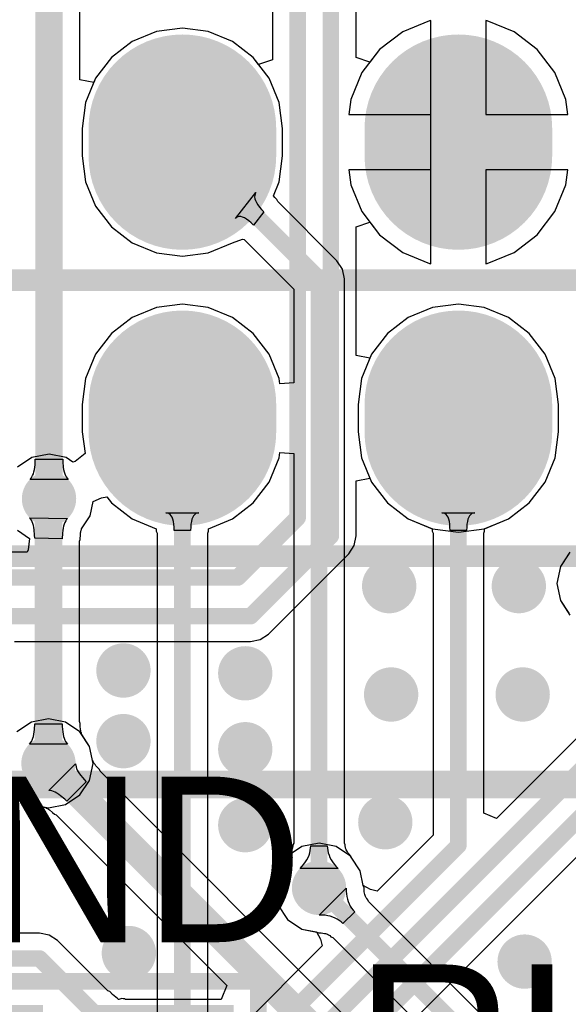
# Model space of a CAD drawing. Header units: millimetres. Extents: x 6.03 to 8.53, y 10.22 to 11.81.
# Tile 41 of 58: x 7.93 to 8.13, y 10.76 to 11.11. Entities that reach past the tile are written whole.
import ezdxf

# ---------------------------------------------------------------- set-up
doc = ezdxf.new("R2010")
doc.units = ezdxf.units.MM
doc.header["$MEASUREMENT"] = 0
for name, color, linetype in [('BottomLayer', 5, 'Continuous'), ('BottomSolder', 6, 'Continuous'), ('MultiLayer', 9, 'Continuous'), ('TopLayer', 1, 'Continuous'), ('TopOverlay', 2, 'Continuous'), ('TopPaste', 8, 'Continuous'), ('TopSolder', 216, 'Continuous')]:
    doc.layers.add(name, color=color, linetype=linetype)

# ---------------------------------------------------------------- blocks, each defined once
blk = doc.blocks.new('H______20X2_24')
at = {"layer": 'BottomLayer', "const_width": 0.06}
for points in [[(-0.055, 0.65), (-0.045, 0.65)], [(0.045, 0.65), (0.055, 0.65)], [(-0.055, 0.55), (-0.045, 0.55)], [(0.045, 0.55), (0.055, 0.55)]]:
    blk.add_lwpolyline(points, dxfattribs=at)
at = {"layer": 'BottomLayer', "const_width": 0.03}
for points in [[(-0.07, 0.65, 1), (-0.04, 0.65, 1)], [(-0.06, 0.65, 1), (-0.03, 0.65, 1)], [(0.03, 0.65, 1), (0.06, 0.65, 1)], [(0.04, 0.65, 1), (0.07, 0.65, 1)], [(-0.07, 0.55, 1), (-0.04, 0.55, 1)], [(-0.06, 0.55, 1), (-0.03, 0.55, 1)], [(0.03, 0.55, 1), (0.06, 0.55, 1)], [(0.04, 0.55, 1), (0.07, 0.55, 1)]]:
    blk.add_lwpolyline(points, format="xyb", close=True, dxfattribs=at)
at = {"layer": 'BottomSolder', "const_width": 0.068}
for points in [[(-0.055, 0.65), (-0.045, 0.65)], [(0.045, 0.65), (0.055, 0.65)], [(-0.055, 0.55), (-0.045, 0.55)], [(0.045, 0.55), (0.055, 0.55)]]:
    blk.add_lwpolyline(points, dxfattribs=at)
at = {"layer": 'BottomSolder', "const_width": 0.034}
for points in [[(-0.072, 0.65, 1), (-0.038, 0.65, 1)], [(-0.062, 0.65, 1), (-0.028, 0.65, 1)], [(0.028, 0.65, 1), (0.062, 0.65, 1)], [(0.038, 0.65, 1), (0.072, 0.65, 1)], [(-0.072, 0.55, 1), (-0.038, 0.55, 1)], [(-0.062, 0.55, 1), (-0.028, 0.55, 1)], [(0.028, 0.55, 1), (0.062, 0.55, 1)], [(0.038, 0.55, 1), (0.072, 0.55, 1)]]:
    blk.add_lwpolyline(points, format="xyb", close=True, dxfattribs=at)
at = {"layer": 'MultiLayer', "const_width": 0.06}
for points in [[(-0.055, 0.65), (-0.045, 0.65)], [(0.045, 0.65), (0.055, 0.65)], [(-0.055, 0.55), (-0.045, 0.55)], [(0.045, 0.55), (0.055, 0.55)]]:
    blk.add_lwpolyline(points, dxfattribs=at)
at = {"layer": 'MultiLayer', "const_width": 0.03}
for points in [[(-0.07, 0.65, 1), (-0.04, 0.65, 1)], [(-0.06, 0.65, 1), (-0.03, 0.65, 1)], [(0.03, 0.65, 1), (0.06, 0.65, 1)], [(0.04, 0.65, 1), (0.07, 0.65, 1)], [(-0.07, 0.55, 1), (-0.04, 0.55, 1)], [(-0.06, 0.55, 1), (-0.03, 0.55, 1)], [(0.03, 0.55, 1), (0.06, 0.55, 1)], [(0.04, 0.55, 1), (0.07, 0.55, 1)]]:
    blk.add_lwpolyline(points, format="xyb", close=True, dxfattribs=at)
at = {"layer": 'TopLayer', "const_width": 0.06}
for points in [[(-0.055, 0.65), (-0.045, 0.65)], [(0.045, 0.65), (0.055, 0.65)], [(-0.055, 0.55), (-0.045, 0.55)], [(0.045, 0.55), (0.055, 0.55)]]:
    blk.add_lwpolyline(points, dxfattribs=at)
at = {"layer": 'TopLayer', "const_width": 0.03}
for points in [[(-0.07, 0.65, 1), (-0.04, 0.65, 1)], [(-0.06, 0.65, 1), (-0.03, 0.65, 1)], [(0.03, 0.65, 1), (0.06, 0.65, 1)], [(0.04, 0.65, 1), (0.07, 0.65, 1)], [(-0.07, 0.55, 1), (-0.04, 0.55, 1)], [(-0.06, 0.55, 1), (-0.03, 0.55, 1)], [(0.03, 0.55, 1), (0.06, 0.55, 1)], [(0.04, 0.55, 1), (0.07, 0.55, 1)]]:
    blk.add_lwpolyline(points, format="xyb", close=True, dxfattribs=at)
at = {"layer": 'TopOverlay', "const_width": 0.00787}
for points in [[(0, 1), (0, -1)], [(0.1, 1), (0.1, -1)]]:
    blk.add_lwpolyline(points, dxfattribs=at)
at = {"layer": 'TopSolder', "const_width": 0.068}
for points in [[(-0.055, 0.65), (-0.045, 0.65)], [(0.045, 0.65), (0.055, 0.65)], [(-0.055, 0.55), (-0.045, 0.55)], [(0.045, 0.55), (0.055, 0.55)]]:
    blk.add_lwpolyline(points, dxfattribs=at)
at = {"layer": 'TopSolder', "const_width": 0.034}
for points in [[(-0.072, 0.65, 1), (-0.038, 0.65, 1)], [(-0.062, 0.65, 1), (-0.028, 0.65, 1)], [(0.028, 0.65, 1), (0.062, 0.65, 1)], [(0.038, 0.65, 1), (0.072, 0.65, 1)], [(-0.072, 0.55, 1), (-0.038, 0.55, 1)], [(-0.062, 0.55, 1), (-0.028, 0.55, 1)], [(0.028, 0.55, 1), (0.062, 0.55, 1)], [(0.038, 0.55, 1), (0.072, 0.55, 1)]]:
    blk.add_lwpolyline(points, format="xyb", close=True, dxfattribs=at)
blk = doc.blocks.new('0603_3JMP_45')
at = {"layer": 'TopLayer'}
for points in [[(-0.0225, 0.092), (-0.0225, 0.046), (0.0225, 0.092), (0.0225, 0.046)], [(-0.0225, 0.023), (-0.0225, -0.023), (0.0225, 0.023), (0.0225, -0.023)], [(-0.0225, -0.046), (-0.0225, -0.092), (0.0225, -0.046), (0.0225, -0.092)]]:
    blk.add_solid(points, dxfattribs=at)
at = {"layer": 'TopOverlay', "const_width": 0.00598}
for points in [[(0.035, 0.105), (-0.035, 0.105)], [(-0.035, -0.105), (-0.035, 0.105)], [(0.035, -0.105), (0.035, 0.105)], [(0.035, -0.105), (-0.035, -0.105)]]:
    blk.add_lwpolyline(points, dxfattribs=at)
at = {"layer": 'TopOverlay', "const_width": 0.00299}
for points in [[(-0.0365, 0.105, 1), (-0.0335, 0.105, 1)], [(-0.0365, 0.105, 1), (-0.0335, 0.105, 1)], [(0.0335, 0.105, 1), (0.0365, 0.105, 1)], [(0.0335, 0.105, 1), (0.0365, 0.105, 1)], [(-0.0365, -0.105, 1), (-0.0335, -0.105, 1)], [(-0.0365, -0.105, 1), (-0.0335, -0.105, 1)], [(0.0335, -0.105, 1), (0.0365, -0.105, 1)], [(0.0335, -0.105, 1), (0.0365, -0.105, 1)]]:
    blk.add_lwpolyline(points, format="xyb", close=True, dxfattribs=at)
at = {"layer": 'TopPaste'}
for points in [[(-0.0225, 0.092), (-0.0225, 0.046), (0.0225, 0.092), (0.0225, 0.046)], [(-0.0225, 0.023), (-0.0225, -0.023), (0.0225, 0.023), (0.0225, -0.023)], [(-0.0225, -0.046), (-0.0225, -0.092), (0.0225, -0.046), (0.0225, -0.092)]]:
    blk.add_solid(points, dxfattribs=at)
at = {"layer": 'TopSolder'}
for points in [[(-0.0265, 0.096), (-0.0265, 0.042), (0.0265, 0.096), (0.0265, 0.042)], [(-0.0265, 0.027), (-0.0265, -0.027), (0.0265, 0.027), (0.0265, -0.027)], [(-0.0265, -0.042), (-0.0265, -0.096), (0.0265, -0.042), (0.0265, -0.096)]]:
    blk.add_solid(points, dxfattribs=at)

msp = doc.modelspace()

# ---------------------------------------------------------------- linework, layer by layer
at = {"layer": 'BottomLayer'}
for p, q in [((8.07745, 11.11135), (8.06772, 11.10732)), ((8.07789, 11.11141), (8.07745, 11.11135)), ((8.07789, 11.07738), (8.07789, 11.11141)), ((8.09834, 11.11135), (8.09789, 11.11141)), ((8.09789, 11.11141), (8.09789, 11.07738)), ((8.10807, 11.10732), (8.09834, 11.11135)), ((7.9785, 11.10745), (7.96974, 11.10382)), ((7.98789, 11.10869), (7.9785, 11.10745)), ((7.99729, 11.10745), (7.98789, 11.10869)), ((8.00605, 11.10382), (7.99729, 11.10745)), ((8.06772, 11.10732), (8.05937, 11.1009)), ((8.11642, 11.1009), (8.10807, 11.10732)), ((7.96974, 11.10382), (7.96222, 11.09805)), ((8.01357, 11.09805), (8.00605, 11.10382)), ((8.05937, 11.1009), (8.05295, 11.09255)), ((8.12283, 11.09255), (8.11642, 11.1009)), ((7.96222, 11.09805), (7.95645, 11.09053)), ((8.01934, 11.09053), (8.01357, 11.09805)), ((7.95645, 11.09053), (7.95282, 11.08177)), ((8.02297, 11.08177), (8.01934, 11.09053)), ((8.05295, 11.09255), (8.04892, 11.08282)), ((8.12686, 11.08282), (8.12283, 11.09255)), ((8.04892, 11.08282), (8.04821, 11.07738)), ((8.12758, 11.07738), (8.12686, 11.08282)), ((7.95282, 11.08177), (7.95158, 11.07238)), ((8.0242, 11.07238), (8.02297, 11.08177)), ((8.04821, 11.07738), (8.07789, 11.07738)), ((8.09789, 11.07738), (8.12758, 11.07738)), ((7.95158, 11.07238), (7.95158, 11.06238)), ((8.0242, 11.06238), (8.0242, 11.07238)), ((7.95158, 11.06238), (7.95282, 11.05298)), ((8.02297, 11.05298), (8.0242, 11.06238)), ((8.07789, 11.05738), (8.04821, 11.05738)), ((8.04821, 11.05738), (8.04892, 11.05193)), ((8.07789, 11.02335), (8.07789, 11.05738)), ((8.12758, 11.05738), (8.09789, 11.05738)), ((8.09789, 11.05738), (8.09789, 11.02335)), ((8.12686, 11.05193), (8.12758, 11.05738)), ((7.95282, 11.05298), (7.95645, 11.04422)), ((8.02088, 11.04794), (8.02297, 11.05298)), ((8.04892, 11.05193), (8.05295, 11.0422)), ((8.12283, 11.0422), (8.12686, 11.05193)), ((8.00713, 11.03967), (8.01456, 11.04914)), ((8.01409, 11.04811), (8.01405, 11.04752)), ((8.01405, 11.04752), (8.01414, 11.04688)), ((8.01426, 11.04865), (8.01409, 11.04811)), ((8.01414, 11.04688), (8.01436, 11.0462)), ((8.01456, 11.04914), (8.01426, 11.04865)), ((8.02089, 11.04793), (8.02088, 11.04794)), ((8.02138, 11.04735), (8.02089, 11.04793)), ((8.02213, 11.04656), (8.02138, 11.04735)), ((8.02242, 11.04583), (8.02213, 11.04656)), ((7.95645, 11.04422), (7.96222, 11.0367)), ((8.01436, 11.0462), (8.01471, 11.04547)), ((8.01471, 11.04547), (8.0152, 11.04469)), ((8.0152, 11.04469), (8.01581, 11.04387)), ((8.01581, 11.04387), (8.01656, 11.043)), ((8.01656, 11.043), (8.01743, 11.04208)), ((8.04389, 11.02436), (8.02242, 11.04583)), ((8.00753, 11.04007), (8.00713, 11.03967)), ((8.00799, 11.04033), (8.00753, 11.04007)), ((8.00851, 11.04045), (8.00799, 11.04033)), ((8.00908, 11.04043), (8.00851, 11.04045)), ((8.00971, 11.04026), (8.00908, 11.04043)), ((8.01039, 11.03996), (8.00971, 11.04026)), ((8.01114, 11.03951), (8.01039, 11.03996)), ((8.01194, 11.03892), (8.01114, 11.03951)), ((8.01743, 11.04208), (8.01371, 11.03732)), ((8.05295, 11.0422), (8.05937, 11.03385)), ((8.11642, 11.03385), (8.12283, 11.0422)), ((7.96222, 11.0367), (7.96974, 11.03093)), ((8.01279, 11.03819), (8.01194, 11.03892)), ((8.01371, 11.03732), (8.01279, 11.03819)), ((8.00605, 11.03093), (8.0097, 11.03221)), ((8.0097, 11.03221), (8.01023, 11.03206)), ((8.05937, 11.03385), (8.06772, 11.02744)), ((8.10807, 11.02744), (8.11642, 11.03385)), ((7.96974, 11.03093), (7.9785, 11.0273)), ((7.99729, 11.0273), (8.00605, 11.03093)), ((8.01023, 11.03206), (8.02823, 11.01407)), ((7.9785, 11.0273), (7.98789, 11.02607)), ((7.98789, 11.02607), (7.99729, 11.0273)), ((8.06772, 11.02744), (8.07745, 11.02341)), ((8.09834, 11.02341), (8.10807, 11.02744)), ((8.04588, 11.02138), (8.04389, 11.02436)), ((8.07745, 11.02341), (8.07789, 11.02335)), ((8.09789, 11.02335), (8.09834, 11.02341)), ((8.04658, 11.01787), (8.04588, 11.02138)), ((8.04658, 10.81348), (8.04658, 11.01787)), ((8.02823, 11.01407), (8.02823, 10.98014)), ((7.9785, 11.00745), (7.96974, 11.00382)), ((7.98789, 11.00869), (7.9785, 11.00745)), ((7.99729, 11.00745), (7.98789, 11.00869)), ((8.00605, 11.00382), (7.99729, 11.00745)), ((8.0785, 11.00745), (8.06974, 11.00382)), ((8.08789, 11.00869), (8.0785, 11.00745)), ((8.09729, 11.00745), (8.08789, 11.00869)), ((8.10605, 11.00382), (8.09729, 11.00745)), ((7.96974, 11.00382), (7.96222, 10.99805)), ((8.01357, 10.99805), (8.00605, 11.00382)), ((8.06974, 11.00382), (8.06222, 10.99805)), ((8.11357, 10.99805), (8.10605, 11.00382)), ((7.96222, 10.99805), (7.95645, 10.99053)), ((8.01934, 10.99053), (8.01357, 10.99805)), ((8.06222, 10.99805), (8.05645, 10.99053)), ((8.11934, 10.99053), (8.11357, 10.99805)), ((7.95645, 10.99053), (7.95282, 10.98177)), ((8.02297, 10.98177), (8.01934, 10.99053)), ((8.05645, 10.99053), (8.05282, 10.98177)), ((8.12297, 10.98177), (8.11934, 10.99053)), ((7.95282, 10.98177), (7.95158, 10.97238)), ((8.02323, 10.97981), (8.02297, 10.98177)), ((8.02823, 10.98014), (8.02323, 10.97981)), ((8.05282, 10.98177), (8.05158, 10.97238)), ((8.1242, 10.97238), (8.12297, 10.98177)), ((7.95158, 10.97238), (7.95158, 10.96238)), ((8.05158, 10.97238), (8.05158, 10.96238)), ((8.1242, 10.96238), (8.1242, 10.97238)), ((7.95158, 10.96238), (7.95262, 10.95454)), ((8.05158, 10.96238), (8.05282, 10.95298)), ((8.12297, 10.95298), (8.1242, 10.96238)), ((7.93957, 10.95434), (7.93339, 10.95311)), ((7.94575, 10.95311), (7.93957, 10.95434)), ((7.95262, 10.95454), (7.94901, 10.95174)), ((8.02297, 10.95298), (8.02323, 10.95494)), ((8.02323, 10.95494), (8.02823, 10.95461)), ((8.02823, 10.95461), (8.02823, 10.81348)), ((7.93339, 10.95311), (7.92815, 10.94961)), ((7.9482, 10.95147), (7.94575, 10.95311)), ((7.94901, 10.95174), (7.9482, 10.95147)), ((8.01934, 10.94422), (8.02297, 10.95298)), ((8.05282, 10.95298), (8.05645, 10.94422)), ((8.11934, 10.94422), (8.12297, 10.95298)), ((8.01357, 10.9367), (8.01934, 10.94422)), ((8.05645, 10.94422), (8.06222, 10.9367)), ((8.11357, 10.9367), (8.11934, 10.94422)), ((7.95449, 10.93201), (7.95553, 10.93721)), ((7.95553, 10.93721), (7.95855, 10.93858)), ((7.95855, 10.93858), (7.96056, 10.93886)), ((7.96056, 10.93886), (7.96222, 10.9367)), ((7.96222, 10.9367), (7.96974, 10.93093)), ((8.00605, 10.93093), (8.01357, 10.9367)), ((8.01012, 10.68788), (8.25914, 10.9369)), ((8.06222, 10.9367), (8.06974, 10.93093)), ((8.10605, 10.93093), (8.11357, 10.9367)), ((7.98249, 10.93302), (7.98193, 10.93309)), ((7.98193, 10.93309), (7.99386, 10.93309)), ((7.983, 10.93283), (7.98249, 10.93302)), ((7.98344, 10.93251), (7.983, 10.93283)), ((7.98383, 10.93206), (7.98344, 10.93251)), ((7.99235, 10.93251), (7.99196, 10.93206)), ((7.99279, 10.93283), (7.99235, 10.93251)), ((7.9933, 10.93302), (7.99279, 10.93283)), ((7.99386, 10.93309), (7.9933, 10.93302)), ((8.08249, 10.93302), (8.08193, 10.93309)), ((8.08193, 10.93309), (8.09386, 10.93309)), ((8.083, 10.93283), (8.08249, 10.93302)), ((8.08344, 10.93251), (8.083, 10.93283)), ((8.08383, 10.93206), (8.08344, 10.93251)), ((8.09235, 10.93251), (8.09196, 10.93206)), ((8.09279, 10.93283), (8.09235, 10.93251)), ((8.0933, 10.93302), (8.09279, 10.93283)), ((8.09386, 10.93309), (8.0933, 10.93302)), ((7.93289, 10.93089), (7.93254, 10.9313)), ((7.93254, 10.9313), (7.94631, 10.93102)), ((7.9332, 10.93041), (7.93289, 10.93089)), ((7.93347, 10.92985), (7.9332, 10.93041)), ((7.93371, 10.92922), (7.93347, 10.92985)), ((7.93391, 10.92852), (7.93371, 10.92922)), ((7.94507, 10.92897), (7.94486, 10.92828)), ((7.94532, 10.92959), (7.94507, 10.92897)), ((7.94561, 10.93014), (7.94532, 10.92959)), ((7.94595, 10.93062), (7.94561, 10.93014)), ((7.94631, 10.93102), (7.94595, 10.93062)), ((7.95137, 10.92734), (7.95449, 10.93201)), ((7.96974, 10.93093), (7.97838, 10.92735)), ((7.98415, 10.93148), (7.98383, 10.93206)), ((7.98442, 10.93077), (7.98415, 10.93148)), ((7.98463, 10.92993), (7.98442, 10.93077)), ((7.98478, 10.92897), (7.98463, 10.92993)), ((7.98486, 10.92787), (7.98478, 10.92897)), ((7.99101, 10.92897), (7.99092, 10.92787)), ((7.99116, 10.92993), (7.99101, 10.92897)), ((7.99137, 10.93077), (7.99116, 10.92993)), ((7.99163, 10.93148), (7.99137, 10.93077)), ((7.99196, 10.93206), (7.99163, 10.93148)), ((7.99741, 10.92735), (8.00605, 10.93093)), ((8.06974, 10.93093), (8.07838, 10.92735)), ((8.08415, 10.93148), (8.08383, 10.93206)), ((8.08442, 10.93077), (8.08415, 10.93148)), ((8.08463, 10.92993), (8.08442, 10.93077)), ((8.08478, 10.92897), (8.08463, 10.92993)), ((8.08486, 10.92787), (8.08478, 10.92897)), ((8.09101, 10.92897), (8.09092, 10.92787)), ((8.09116, 10.92993), (8.09101, 10.92897)), ((8.09137, 10.93077), (8.09116, 10.92993)), ((8.09164, 10.93148), (8.09137, 10.93077)), ((8.09196, 10.93206), (8.09164, 10.93148)), ((8.09741, 10.92735), (8.10605, 10.93093)), ((7.93408, 10.92775), (7.93391, 10.92852)), ((7.93421, 10.9269), (7.93408, 10.92775)), ((7.93435, 10.92499), (7.93421, 10.9269)), ((7.94445, 10.92575), (7.94437, 10.92369)), ((7.94455, 10.92666), (7.94445, 10.92575)), ((7.94468, 10.92751), (7.94455, 10.92666)), ((7.94486, 10.92828), (7.94468, 10.92751)), ((7.95086, 10.92345), (7.95093, 10.92528)), ((7.95093, 10.92528), (7.95098, 10.9258)), ((7.95098, 10.9258), (7.95106, 10.92627)), ((7.95106, 10.92627), (7.95114, 10.9266)), ((7.95114, 10.9266), (7.95119, 10.92679)), ((7.95119, 10.92679), (7.9512, 10.9268)), ((7.9512, 10.9268), (7.95128, 10.92692)), ((7.95128, 10.92692), (7.9513, 10.927)), ((7.9513, 10.927), (7.95135, 10.9271)), ((7.95135, 10.9271), (7.95137, 10.92734)), ((7.97838, 10.92735), (7.9784, 10.92649)), ((7.9784, 10.92649), (7.97872, 10.92578)), ((7.97872, 10.92578), (7.97872, 10.73334)), ((7.98489, 10.92665), (7.98486, 10.92787)), ((7.99089, 10.92665), (7.98489, 10.92665)), ((7.99092, 10.92787), (7.99089, 10.92665)), ((7.99707, 10.92578), (7.99739, 10.92649)), ((7.99707, 10.74126), (7.99707, 10.92578)), ((7.99739, 10.92649), (7.99741, 10.92735)), ((8.07838, 10.92735), (8.0784, 10.92649)), ((8.0784, 10.92649), (8.07872, 10.92578)), ((8.07872, 10.92578), (8.07872, 10.81637)), ((8.08489, 10.92665), (8.08486, 10.92787)), ((8.09089, 10.92665), (8.08489, 10.92665)), ((8.09092, 10.92787), (8.09089, 10.92665)), ((8.09707, 10.92578), (8.09739, 10.92649)), ((8.09707, 10.82429), (8.09707, 10.92578)), ((8.09739, 10.92649), (8.09741, 10.92735)), ((7.93437, 10.92392), (7.93435, 10.92499)), ((7.94437, 10.92369), (7.93437, 10.92392)), ((7.95059, 10.92285), (7.95086, 10.92345)), ((7.95059, 10.85746), (7.95059, 10.92285)), ((8.12788, 10.91821), (8.12484, 10.91366)), ((8.12484, 10.91366), (8.12361, 10.90748)), ((8.12361, 10.90748), (8.12484, 10.9013)), ((8.12484, 10.9013), (8.12834, 10.89606)), ((8.17872, 10.8994), (8.10169, 10.82238)), ((7.95086, 10.85682), (7.95059, 10.85746)), ((7.9342, 10.85373), (7.93429, 10.85465)), ((7.93429, 10.85465), (7.93437, 10.85671)), ((7.93437, 10.85671), (7.94437, 10.85671)), ((7.94437, 10.85671), (7.94439, 10.85564)), ((7.94439, 10.85564), (7.94454, 10.85373)), ((7.95088, 10.85596), (7.95086, 10.85682)), ((7.95099, 10.85449), (7.95088, 10.85596)), ((7.95106, 10.85409), (7.95099, 10.85449)), ((7.95113, 10.85374), (7.95106, 10.85409)), ((7.93284, 10.84976), (7.93316, 10.85024)), ((7.93316, 10.85024), (7.93344, 10.85079)), ((7.93344, 10.85079), (7.93369, 10.85142)), ((7.93369, 10.85142), (7.9339, 10.85212)), ((7.9339, 10.85212), (7.93407, 10.85289)), ((7.93407, 10.85289), (7.9342, 10.85373)), ((7.94454, 10.85373), (7.94467, 10.85289)), ((7.94467, 10.85289), (7.94484, 10.85212)), ((7.94484, 10.85212), (7.94505, 10.85142)), ((7.94505, 10.85142), (7.9453, 10.85079)), ((7.9453, 10.85079), (7.94558, 10.85024)), ((7.94558, 10.85024), (7.9459, 10.84976)), ((7.9512, 10.85353), (7.95113, 10.85374)), ((7.95121, 10.85351), (7.9512, 10.85353)), ((7.9513, 10.85337), (7.95121, 10.85351)), ((7.95131, 10.85329), (7.9513, 10.85337)), ((7.95136, 10.8532), (7.95131, 10.85329)), ((7.95138, 10.85297), (7.95136, 10.8532)), ((7.9514, 10.85286), (7.95138, 10.85297)), ((7.95142, 10.85281), (7.9514, 10.85286)), ((7.95429, 10.8485), (7.95142, 10.85281)), ((7.93248, 10.84935), (7.93284, 10.84976)), ((7.94626, 10.84935), (7.93248, 10.84935)), ((7.9459, 10.84976), (7.94626, 10.84935)), ((7.95552, 10.84232), (7.95429, 10.8485)), ((7.95429, 10.83614), (7.95552, 10.84232)), ((7.95079, 10.8309), (7.95429, 10.83614)), ((7.92795, 10.8309), (7.93319, 10.8274)), ((7.94555, 10.8274), (7.95079, 10.8309)), ((7.93319, 10.8274), (7.93937, 10.82617)), ((7.93937, 10.82617), (7.94555, 10.8274)), ((8.10169, 10.82238), (8.09707, 10.82429)), ((8.07872, 10.81637), (8.05842, 10.79608)), ((8.02755, 10.81101), (8.02736, 10.81066)), ((8.02768, 10.81133), (8.02755, 10.81101)), ((8.02778, 10.81164), (8.02768, 10.81133)), ((8.02785, 10.81193), (8.02778, 10.81164)), ((8.02789, 10.81222), (8.02785, 10.81193)), ((8.02791, 10.81281), (8.02789, 10.81222)), ((8.02823, 10.81348), (8.02791, 10.81281)), ((8.03425, 10.81077), (8.03436, 10.81164)), ((8.03436, 10.81164), (8.0344, 10.81252)), ((8.0344, 10.81252), (8.0404, 10.81252)), ((8.0404, 10.81252), (8.04044, 10.81164)), ((8.04044, 10.81164), (8.04056, 10.81077)), ((8.04689, 10.81281), (8.04658, 10.81348)), ((8.04692, 10.81222), (8.04689, 10.81281)), ((8.04696, 10.81193), (8.04692, 10.81222)), ((8.04702, 10.81164), (8.04696, 10.81193)), ((8.04712, 10.81133), (8.04702, 10.81164)), ((8.04725, 10.81101), (8.04712, 10.81133)), ((8.04744, 10.81066), (8.04725, 10.81101)), ((8.02552, 10.80797), (8.02248, 10.80343)), ((8.02583, 10.80877), (8.02552, 10.80797)), ((8.02643, 10.80939), (8.02583, 10.80877)), ((8.02681, 10.80985), (8.02643, 10.80939)), ((8.02712, 10.81027), (8.02681, 10.80985)), ((8.02736, 10.81066), (8.02712, 10.81027)), ((8.0325, 10.80662), (8.033, 10.80742)), ((8.033, 10.80742), (8.03343, 10.80824)), ((8.03343, 10.80824), (8.03378, 10.80907)), ((8.03378, 10.80907), (8.03405, 10.80992)), ((8.03405, 10.80992), (8.03425, 10.81077)), ((8.04056, 10.81077), (8.04075, 10.80992)), ((8.04075, 10.80992), (8.04102, 10.80907)), ((8.04102, 10.80907), (8.04137, 10.80824)), ((8.04137, 10.80824), (8.0418, 10.80742)), ((8.0418, 10.80742), (8.04231, 10.80662)), ((8.04768, 10.81027), (8.04744, 10.81066)), ((8.04799, 10.80985), (8.04768, 10.81027)), ((8.04838, 10.8094), (8.04799, 10.80985)), ((8.04897, 10.80877), (8.04838, 10.8094)), ((8.04929, 10.80797), (8.04897, 10.80877)), ((8.05232, 10.80343), (8.04929, 10.80797)), ((8.03051, 10.80427), (8.03125, 10.80504)), ((8.04429, 10.80427), (8.03051, 10.80427)), ((8.03125, 10.80504), (8.03191, 10.80582)), ((8.03191, 10.80582), (8.0325, 10.80662)), ((8.04231, 10.80662), (8.04289, 10.80582)), ((8.04289, 10.80582), (8.04355, 10.80504)), ((8.04355, 10.80504), (8.04429, 10.80427)), ((8.02248, 10.80343), (8.02125, 10.79724)), ((8.05338, 10.79811), (8.05232, 10.80343)), ((8.02125, 10.79724), (8.02248, 10.79106)), ((8.05602, 10.79665), (8.05338, 10.79811)), ((8.05842, 10.79608), (8.05602, 10.79665)), ((8.02248, 10.79106), (8.02598, 10.78582)), ((8.02598, 10.78582), (8.03122, 10.78232)), ((8.03122, 10.78232), (8.03654, 10.78126)), ((8.03654, 10.78126), (8.03799, 10.77863)), ((8.03857, 10.77623), (8.00169, 10.73935)), ((8.03799, 10.77863), (8.03857, 10.77623))]:
    msp.add_line(p, q, dxfattribs=at)
for points, const_width in [([(7.98789, 11.06738), (8.0374, 11.01787)], 0.006), ([(8.0374, 10.79724), (8.0374, 11.01787)], 0.006), ([(7.77186, 10.4626), (8.27664, 10.96738)], 0.006), ([(7.98789, 10.72954), (7.98789, 10.96738)], 0.006), ([(8.08789, 10.81257), (8.08789, 10.96738)], 0.006), ([(7.93937, 10.84232), (7.93937, 10.93799)], 0.01), ([(7.76689, 10.4746), (8.18789, 10.8956)], 0.006), ([(7.76192, 10.4866), (8.08789, 10.81257)], 0.006)]:
    msp.add_lwpolyline(points, dxfattribs=dict(at, const_width=const_width))
for points, const_width in [([(7.98639, 11.06738, 1), (7.98939, 11.06738, 1)], 0.003), ([(8.0359, 11.01787, 1), (8.0389, 11.01787, 1)], 0.003), ([(8.0359, 11.01787, 1), (8.0389, 11.01787, 1)], 0.003), ([(7.98639, 10.96738, 1), (7.98939, 10.96738, 1)], 0.003), ([(8.08639, 10.96738, 1), (8.08939, 10.96738, 1)], 0.003), ([(7.93465, 10.93819, 1), (7.94449, 10.93819, 1)], 0.00984), ([(7.93687, 10.93799, 1), (7.94187, 10.93799, 1)], 0.005), ([(8.0579, 10.90655, 1), (8.06775, 10.90655, 1)], 0.00984), ([(8.10488, 10.90655, 1), (8.11472, 10.90655, 1)], 0.00984), ([(7.96161, 10.87598, 1), (7.97146, 10.87598, 1)], 0.00984), ([(8.00575, 10.87496, 1), (8.01559, 10.87496, 1)], 0.00984), ([(8.05861, 10.86729, 1), (8.06845, 10.86729, 1)], 0.00984), ([(8.10628, 10.86729, 1), (8.11612, 10.86729, 1)], 0.00984), ([(7.96161, 10.85039, 1), (7.97146, 10.85039, 1)], 0.00984), ([(8.00575, 10.84746, 1), (8.01559, 10.84746, 1)], 0.00984), ([(7.93445, 10.84232, 1), (7.94429, 10.84232, 1)], 0.00984), ([(7.93687, 10.84232, 1), (7.94187, 10.84232, 1)], 0.005), ([(8.00575, 10.81995, 1), (8.01559, 10.81995, 1)], 0.00984), ([(8.0565, 10.82101, 1), (8.06634, 10.82101, 1)], 0.00984), ([(8.08639, 10.81257, 1), (8.08939, 10.81257, 1)], 0.003), ([(8.08639, 10.81257, 1), (8.08939, 10.81257, 1)], 0.003), ([(8.03248, 10.79724, 1), (8.04232, 10.79724, 1)], 0.00984), ([(8.0359, 10.79724, 1), (8.0389, 10.79724, 1)], 0.003), ([(7.96358, 10.77362, 1), (7.97343, 10.77362, 1)], 0.00984), ([(8.10698, 10.77053, 1), (8.11682, 10.77053, 1)], 0.00984)]:
    msp.add_lwpolyline(points, format="xyb", close=True, dxfattribs=dict(at, const_width=const_width))
at = {"layer": 'MultiLayer', "const_width": 0.00984}
for points in [[(7.93465, 10.93819, 1), (7.94449, 10.93819, 1)], [(8.0579, 10.90655, 1), (8.06775, 10.90655, 1)], [(8.10488, 10.90655, 1), (8.11472, 10.90655, 1)], [(7.96161, 10.87598, 1), (7.97146, 10.87598, 1)], [(8.00575, 10.87496, 1), (8.01559, 10.87496, 1)], [(8.05861, 10.86729, 1), (8.06845, 10.86729, 1)], [(8.10628, 10.86729, 1), (8.11612, 10.86729, 1)], [(7.96161, 10.85039, 1), (7.97146, 10.85039, 1)], [(8.00575, 10.84746, 1), (8.01559, 10.84746, 1)], [(7.93445, 10.84232, 1), (7.94429, 10.84232, 1)], [(8.00575, 10.81995, 1), (8.01559, 10.81995, 1)], [(8.0565, 10.82101, 1), (8.06634, 10.82101, 1)], [(8.03248, 10.79724, 1), (8.04232, 10.79724, 1)], [(7.96358, 10.77362, 1), (7.97343, 10.77362, 1)], [(8.10698, 10.77053, 1), (8.11682, 10.77053, 1)]]:
    msp.add_lwpolyline(points, format="xyb", close=True, dxfattribs=at)
at = {"layer": 'TopLayer'}
for p, q in [((7.95078, 11.08992), (7.95078, 11.54409)), ((8.02049, 11.31178), (8.02049, 11.09725)), ((8.05084, 11.09801), (8.05084, 11.29702)), ((8.07745, 11.11135), (8.06772, 11.10732)), ((8.07789, 11.11141), (8.07745, 11.11135)), ((8.07789, 11.06738), (8.07789, 11.11141)), ((8.09834, 11.11135), (8.09789, 11.11141)), ((8.09789, 11.11141), (8.09789, 11.07738)), ((8.10807, 11.10732), (8.09834, 11.11135)), ((7.9785, 11.10745), (7.96974, 11.10382)), ((7.98789, 11.10869), (7.9785, 11.10745)), ((7.99729, 11.10745), (7.98789, 11.10869)), ((8.00605, 11.10382), (7.99729, 11.10745)), ((8.06772, 11.10732), (8.05937, 11.1009)), ((8.11642, 11.1009), (8.10807, 11.10732)), ((7.96974, 11.10382), (7.96222, 11.09805)), ((8.01357, 11.09805), (8.00605, 11.10382)), ((8.05937, 11.1009), (8.05584, 11.09631)), ((8.12283, 11.09255), (8.11642, 11.1009)), ((7.96222, 11.09805), (7.95645, 11.09053)), ((8.01549, 11.09555), (8.01357, 11.09805)), ((8.02049, 11.09725), (8.01549, 11.09555)), ((8.05584, 11.09631), (8.05084, 11.09801)), ((7.95578, 11.08893), (7.95078, 11.08992)), ((7.95645, 11.09053), (7.95578, 11.08893)), ((8.12686, 11.08282), (8.12283, 11.09255)), ((8.12758, 11.07738), (8.12686, 11.08282)), ((8.09789, 11.07738), (8.12758, 11.07738)), ((8.07789, 11.02335), (8.07789, 11.06738)), ((8.12758, 11.05738), (8.09789, 11.05738)), ((8.09789, 11.05738), (8.09789, 11.02335)), ((8.12686, 11.05193), (8.12758, 11.05738)), ((8.12283, 11.0422), (8.12686, 11.05193)), ((8.11642, 11.03385), (8.12283, 11.0422)), ((8.05084, 11.03674), (8.05584, 11.03844)), ((8.05084, 10.99007), (8.05084, 11.03674)), ((8.05584, 11.03844), (8.05937, 11.03385)), ((8.05937, 11.03385), (8.06772, 11.02744)), ((8.10807, 11.02744), (8.11642, 11.03385)), ((8.06772, 11.02744), (8.07745, 11.02341)), ((8.09834, 11.02341), (8.10807, 11.02744)), ((8.07745, 11.02341), (8.07789, 11.02335)), ((8.09789, 11.02335), (8.09834, 11.02341)), ((8.0785, 11.00745), (8.06974, 11.00382)), ((8.08789, 11.00869), (8.0785, 11.00745)), ((8.09729, 11.00745), (8.08789, 11.00869)), ((8.10605, 11.00382), (8.09729, 11.00745)), ((8.06974, 11.00382), (8.06222, 10.99805)), ((8.11357, 10.99805), (8.10605, 11.00382)), ((8.06222, 10.99805), (8.05645, 10.99053)), ((8.11934, 10.99053), (8.11357, 10.99805)), ((8.05584, 10.98907), (8.05084, 10.99007)), ((8.05645, 10.99053), (8.05584, 10.98907)), ((8.12297, 10.98177), (8.11934, 10.99053)), ((8.1242, 10.97238), (8.12297, 10.98177)), ((8.1242, 10.96238), (8.1242, 10.97238)), ((8.12297, 10.95298), (8.1242, 10.96238)), ((7.9344, 10.9496), (7.93449, 10.95052)), ((7.93449, 10.95052), (7.93457, 10.95257)), ((7.93457, 10.95257), (7.94457, 10.95257)), ((7.94457, 10.95257), (7.94459, 10.95151)), ((7.94459, 10.95151), (7.94474, 10.9496)), ((8.11934, 10.94422), (8.12297, 10.95298)), ((7.93336, 10.9461), (7.93364, 10.94666)), ((7.93364, 10.94666), (7.93389, 10.94728)), ((7.93389, 10.94728), (7.93409, 10.94798)), ((7.93409, 10.94798), (7.93426, 10.94875)), ((7.93426, 10.94875), (7.9344, 10.9496)), ((7.94474, 10.9496), (7.94487, 10.94875)), ((7.94487, 10.94875), (7.94504, 10.94798)), ((7.94504, 10.94798), (7.94525, 10.94728)), ((7.94525, 10.94728), (7.94549, 10.94666)), ((7.94549, 10.94666), (7.94578, 10.9461)), ((7.93268, 10.94522), (7.93304, 10.94562)), ((7.94646, 10.94522), (7.93268, 10.94522)), ((7.93304, 10.94562), (7.93336, 10.9461)), ((7.94578, 10.9461), (7.9461, 10.94562)), ((7.9461, 10.94562), (7.94646, 10.94522)), ((8.05084, 10.94469), (8.05584, 10.94568)), ((8.05084, 10.92473), (8.05084, 10.94469)), ((8.05584, 10.94568), (8.05645, 10.94422)), ((8.05645, 10.94422), (8.06222, 10.9367)), ((8.11357, 10.9367), (8.11934, 10.94422)), ((8.06222, 10.9367), (8.06974, 10.93093)), ((8.10605, 10.93093), (8.11357, 10.9367)), ((8.06974, 10.93093), (8.0785, 10.9273)), ((8.09729, 10.9273), (8.10605, 10.93093)), ((7.92815, 10.92677), (7.93252, 10.92385)), ((8.0785, 10.9273), (8.08789, 10.92607)), ((8.08789, 10.92607), (8.09729, 10.9273)), ((7.93252, 10.92385), (7.93204, 10.91975)), ((8.05014, 10.92122), (8.05084, 10.92473)), ((7.93169, 10.91885), (7.91743, 10.91885)), ((7.93204, 10.91975), (7.93169, 10.91885)), ((8.0191, 10.88918), (8.04815, 10.91824)), ((8.04815, 10.91824), (8.05014, 10.92122)), ((8.12834, 10.9189), (8.12484, 10.91366)), ((8.12484, 10.91366), (8.12361, 10.90748)), ((8.12361, 10.90748), (8.12484, 10.9013)), ((8.12484, 10.9013), (8.12788, 10.89675)), ((7.92703, 10.88649), (8.01261, 10.88649)), ((8.01261, 10.88649), (8.01612, 10.88719)), ((8.01612, 10.88719), (8.0191, 10.88918)), ((7.93937, 10.85848), (7.93319, 10.85725)), ((7.94555, 10.85725), (7.93937, 10.85848)), ((7.93319, 10.85725), (7.92795, 10.85374)), ((7.95079, 10.85374), (7.94555, 10.85725)), ((7.95429, 10.8485), (7.95079, 10.85374)), ((7.9553, 10.84343), (7.95429, 10.8485)), ((7.95533, 10.84338), (7.9553, 10.84343)), ((7.95539, 10.84328), (7.95533, 10.84338)), ((7.95554, 10.84311), (7.95539, 10.84328)), ((7.95557, 10.84302), (7.95554, 10.84311)), ((7.93947, 10.83248), (7.94921, 10.84222)), ((7.94921, 10.84222), (7.94925, 10.84168)), ((7.94925, 10.84168), (7.94936, 10.84112)), ((7.94936, 10.84112), (7.94955, 10.84052)), ((7.94955, 10.84052), (7.94982, 10.83991)), ((7.94982, 10.83991), (7.95016, 10.83927)), ((7.95562, 10.84294), (7.95557, 10.84302)), ((7.95565, 10.84278), (7.95562, 10.84294)), ((7.95566, 10.84276), (7.95565, 10.84278)), ((7.95576, 10.84257), (7.95566, 10.84276)), ((7.95596, 10.84227), (7.95576, 10.84257)), ((7.95624, 10.84188), (7.95596, 10.84227)), ((7.95658, 10.84146), (7.95624, 10.84188)), ((7.95783, 10.84011), (7.95658, 10.84146)), ((7.95806, 10.83949), (7.95783, 10.84011)), ((7.95016, 10.83927), (7.95059, 10.8386)), ((7.95059, 10.8386), (7.95109, 10.83791)), ((7.95109, 10.83791), (7.95168, 10.83719)), ((7.95168, 10.83719), (7.95308, 10.83569)), ((8.07565, 10.72191), (7.95806, 10.83949)), ((7.94001, 10.83245), (7.93947, 10.83248)), ((7.94058, 10.83233), (7.94001, 10.83245)), ((7.95308, 10.83569), (7.94601, 10.82862)), ((7.92795, 10.8309), (7.93319, 10.8274)), ((7.94117, 10.83214), (7.94058, 10.83233)), ((7.94178, 10.83188), (7.94117, 10.83214)), ((7.94243, 10.83153), (7.94178, 10.83188)), ((7.94309, 10.8311), (7.94243, 10.83153)), ((7.94378, 10.8306), (7.94309, 10.8311)), ((7.94524, 10.82936), (7.94378, 10.8306)), ((7.94601, 10.82862), (7.94524, 10.82936)), ((7.93319, 10.8274), (7.93826, 10.82639)), ((7.93826, 10.82639), (7.93832, 10.82636)), ((7.93832, 10.82636), (7.93841, 10.8263)), ((7.93841, 10.8263), (7.93858, 10.82615)), ((7.93858, 10.82615), (7.93868, 10.82612)), ((7.93868, 10.82612), (7.93875, 10.82608)), ((7.93875, 10.82608), (7.93891, 10.82604)), ((7.93891, 10.82604), (7.93893, 10.82603)), ((7.93893, 10.82603), (7.93913, 10.82593)), ((7.93913, 10.82593), (7.93943, 10.82574)), ((7.93943, 10.82574), (7.93976, 10.8255)), ((7.93976, 10.8255), (7.94087, 10.82454)), ((7.94087, 10.82454), (7.9415, 10.82394)), ((7.9415, 10.82394), (7.94214, 10.82369)), ((7.94214, 10.82369), (8.00399, 10.76185)), ((8.03122, 10.81217), (8.02598, 10.80867)), ((8.0374, 10.8134), (8.03122, 10.81217)), ((8.04358, 10.81217), (8.0374, 10.8134)), ((8.04882, 10.80867), (8.04358, 10.81217)), ((8.02598, 10.80867), (8.02248, 10.80343)), ((8.05232, 10.80343), (8.04882, 10.80867)), ((8.02248, 10.80343), (8.02125, 10.79724)), ((8.05339, 10.79806), (8.05232, 10.80343)), ((8.02125, 10.79724), (8.02248, 10.79106)), ((8.0375, 10.7874), (8.04724, 10.79715)), ((8.04724, 10.79715), (8.04726, 10.79608)), ((8.05374, 10.79727), (8.05339, 10.79806)), ((8.05375, 10.79641), (8.05374, 10.79727)), ((8.04726, 10.79608), (8.04735, 10.79506)), ((8.04735, 10.79506), (8.0475, 10.79409)), ((8.0475, 10.79409), (8.04771, 10.79316)), ((8.04771, 10.79316), (8.04799, 10.79228)), ((8.0538, 10.79582), (8.05375, 10.79641)), ((8.05388, 10.7953), (8.0538, 10.79582)), ((8.05398, 10.79486), (8.05388, 10.7953)), ((8.0541, 10.79448), (8.05398, 10.79486)), ((8.05424, 10.79415), (8.0541, 10.79448)), ((8.05438, 10.79387), (8.05424, 10.79415)), ((8.05454, 10.79362), (8.05438, 10.79387)), ((8.05472, 10.79338), (8.05454, 10.79362)), ((8.05512, 10.79295), (8.05472, 10.79338)), ((8.02248, 10.79106), (8.02598, 10.78582)), ((8.04799, 10.79228), (8.04833, 10.79144)), ((8.04833, 10.79144), (8.04873, 10.79065)), ((8.04873, 10.79065), (8.0492, 10.78991)), ((8.0492, 10.78991), (8.04973, 10.78921)), ((8.05537, 10.79225), (8.05512, 10.79295)), ((8.11791, 10.72972), (8.05537, 10.79225)), ((8.03857, 10.78738), (8.0375, 10.7874)), ((8.03959, 10.7873), (8.03857, 10.78738)), ((8.04056, 10.78715), (8.03959, 10.7873)), ((8.04149, 10.78693), (8.04056, 10.78715)), ((8.04237, 10.78666), (8.04149, 10.78693)), ((8.0432, 10.78632), (8.04237, 10.78666)), ((8.04399, 10.78591), (8.0432, 10.78632)), ((8.05033, 10.78856), (8.04608, 10.78432)), ((8.04973, 10.78921), (8.05033, 10.78856)), ((8.02598, 10.78582), (8.03122, 10.78232)), ((8.04474, 10.78545), (8.04399, 10.78591)), ((8.04543, 10.78491), (8.04474, 10.78545)), ((8.04608, 10.78432), (8.04543, 10.78491)), ((7.93613, 10.78083), (7.82844, 10.78083)), ((7.93964, 10.78013), (7.93613, 10.78083)), ((7.94261, 10.77814), (7.93964, 10.78013)), ((8.03122, 10.78232), (8.03658, 10.78125)), ((8.03658, 10.78125), (8.03737, 10.78091)), ((8.03737, 10.78091), (8.03823, 10.78089)), ((8.03823, 10.78089), (8.03883, 10.78084)), ((8.03883, 10.78084), (8.03934, 10.78076)), ((8.03934, 10.78076), (8.03979, 10.78066)), ((8.03979, 10.78066), (8.04017, 10.78054)), ((8.04017, 10.78054), (8.04049, 10.78041)), ((8.04049, 10.78041), (8.04078, 10.78027)), ((8.04078, 10.78027), (8.04103, 10.78011)), ((8.04103, 10.78011), (8.04126, 10.77993)), ((8.04126, 10.77993), (8.0417, 10.77953)), ((8.0417, 10.77953), (8.04239, 10.77928)), ((8.04239, 10.77928), (8.10224, 10.71943)), ((7.96082, 10.75993), (7.94261, 10.77814)), ((8.00399, 10.76185), (8.00191, 10.75685)), ((7.96156, 10.75964), (7.96082, 10.75993)), ((7.96262, 10.75863), (7.96156, 10.75964)), ((7.96439, 10.75713), (7.96262, 10.75863)), ((7.9648, 10.75685), (7.96439, 10.75713)), ((7.96487, 10.75685), (7.9648, 10.75685)), ((7.96592, 10.75721), (7.96487, 10.75685)), ((7.96639, 10.75698), (7.96592, 10.75721)), ((7.9669, 10.75708), (7.96639, 10.75698)), ((7.96723, 10.75685), (7.9669, 10.75708)), ((8.00191, 10.75685), (7.96723, 10.75685))]:
    msp.add_line(p, q, dxfattribs=at)
for points, const_width in [([(7.93957, 10.93819), (7.93957, 11.54409)], 0.01), ([(8.04167, 10.92473), (8.04167, 11.32055)], 0.006), ([(8.02967, 10.93135), (8.02967, 11.31558)], 0.006), ([(8.00798, 10.90967), (8.02967, 10.93135)], 0.006), ([(8.01261, 10.89567), (8.04167, 10.92473)], 0.006), ([(7.91743, 10.90967), (8.00798, 10.90967)], 0.006), ([(7.92323, 10.89567), (8.01261, 10.89567)], 0.006), ([(7.93937, 10.84232), (8.06772, 10.71398)], 0.01), ([(8.0374, 10.79724), (8.11142, 10.72323)], 0.006), ([(7.8248, 10.77165), (7.93613, 10.77165)], 0.006), ([(7.93613, 10.77165), (7.97943, 10.72835)], 0.006)]:
    msp.add_lwpolyline(points, dxfattribs=dict(at, const_width=const_width))
for points, const_width in [([(7.93465, 10.93819, 1), (7.94449, 10.93819, 1)], 0.00984), ([(7.93707, 10.93819, 1), (7.94207, 10.93819, 1)], 0.005), ([(8.02817, 10.93135, 1), (8.03117, 10.93135, 1)], 0.003), ([(8.02817, 10.93135, 1), (8.03117, 10.93135, 1)], 0.003), ([(8.04017, 10.92473, 1), (8.04317, 10.92473, 1)], 0.003), ([(8.04017, 10.92473, 1), (8.04317, 10.92473, 1)], 0.003), ([(8.0579, 10.90655, 1), (8.06775, 10.90655, 1)], 0.00984), ([(8.10488, 10.90655, 1), (8.11472, 10.90655, 1)], 0.00984), ([(8.00648, 10.90967, 1), (8.00948, 10.90967, 1)], 0.003), ([(8.00648, 10.90967, 1), (8.00948, 10.90967, 1)], 0.003), ([(8.01111, 10.89567, 1), (8.01411, 10.89567, 1)], 0.003), ([(8.01111, 10.89567, 1), (8.01411, 10.89567, 1)], 0.003), ([(7.96161, 10.87598, 1), (7.97146, 10.87598, 1)], 0.00984), ([(8.00575, 10.87496, 1), (8.01559, 10.87496, 1)], 0.00984), ([(8.05861, 10.86729, 1), (8.06845, 10.86729, 1)], 0.00984), ([(8.10628, 10.86729, 1), (8.11612, 10.86729, 1)], 0.00984), ([(7.96161, 10.85039, 1), (7.97146, 10.85039, 1)], 0.00984), ([(8.00575, 10.84746, 1), (8.01559, 10.84746, 1)], 0.00984), ([(7.93445, 10.84232, 1), (7.94429, 10.84232, 1)], 0.00984), ([(7.93687, 10.84232, 1), (7.94187, 10.84232, 1)], 0.005), ([(8.00575, 10.81995, 1), (8.01559, 10.81995, 1)], 0.00984), ([(8.0565, 10.82101, 1), (8.06634, 10.82101, 1)], 0.00984), ([(8.03248, 10.79724, 1), (8.04232, 10.79724, 1)], 0.00984), ([(8.0359, 10.79724, 1), (8.0389, 10.79724, 1)], 0.003), ([(7.96358, 10.77362, 1), (7.97343, 10.77362, 1)], 0.00984), ([(8.10698, 10.77053, 1), (8.11682, 10.77053, 1)], 0.00984), ([(7.93463, 10.77165, 1), (7.93763, 10.77165, 1)], 0.003), ([(7.93463, 10.77165, 1), (7.93763, 10.77165, 1)], 0.003)]:
    msp.add_lwpolyline(points, format="xyb", close=True, dxfattribs=dict(at, const_width=const_width))
at = {"layer": 'TopOverlay', "const_width": 0.01}
msp.add_lwpolyline([(7.62205, 10.83465), (8.19882, 10.83465)], dxfattribs=at)

# ---------------------------------------------------------------- block references
for name, p, rotation in [('H______20X2_24', (7.43789, 11.01738), 270), ('0603_3JMP_45', (7.91043, 10.72835), 90)]:
    msp.add_blockref(name, p, dxfattribs=dict(rotation=rotation))

# ---------------------------------------------------------------- texts
at = {"layer": 'TopOverlay'}
for s, p in [('GND', (7.85346, 10.77756)), ('RUN', (8.05034, 10.7095))]:
    msp.add_text(s, height=0.06, rotation=360, dxfattribs=at).set_placement(p)

doc.saveas('drawing.dxf')
